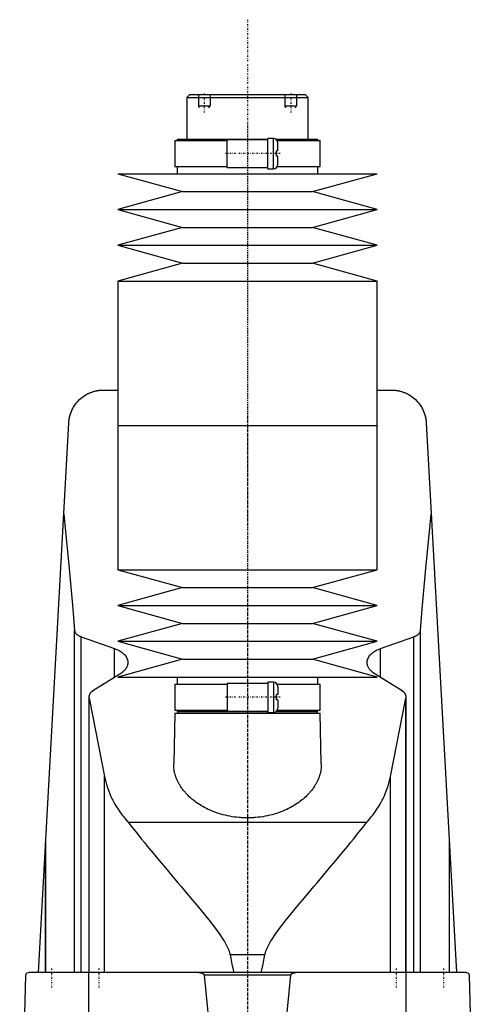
# Model space of a CAD drawing. Extents: x -120 to 120, y -1 to 900.
# Tile 3 of 3: x -79 to 79, y 559 to 900. Entities that reach past the tile are written whole.
import ezdxf

# ---------------------------------------------------------------- set-up
doc = ezdxf.new("R2010")
doc.units = 0
doc.linetypes.add('CENTER', pattern=[1.5, 0.45, -0.5, 0.05, -0.5])
for name, color, linetype in [('AM_0', 7, 'CONTINUOUS'), ('AM_10', 7, 'CONTINUOUS'), ('AM_7', 7, 'CENTER')]:
    doc.layers.add(name, color=color, linetype=linetype)

msp = doc.modelspace()

# ---------------------------------------------------------------- linework, layer by layer
at = {"layer": 'AM_0', "color": 7, "linetype": 'CONTINUOUS'}
for p, q in [((-20, 874), (-21, 873)), ((-21, 873), (-21, 858.5)), ((-21, 873), (21, 873)), ((-20, 874), (20, 874)), ((21, 873), (20, 874)), ((21, 858.5), (21, 873)), ((-25.15, 858), (-25.15, 849)), ((-25.15, 858), (-7, 858)), ((-24.35, 858.5), (-24.35, 858)), ((-24.35, 858.5), (7, 858.5)), ((7, 858.3), (-7, 858.3)), ((-7, 848.7), (-7, 858.3)), ((9, 858.75), (7, 858.75)), ((7, 848.25), (7, 858.75)), ((9, 848.25), (9, 858.75)), ((9.83, 858.5), (24.35, 858.5)), ((10.3, 858), (25.15, 858)), ((10.5, 854.4), (10.5, 857.25)), ((24.35, 858), (24.35, 858.5)), ((25.15, 849), (25.15, 858)), ((10.5, 854.4), (10, 854.4)), ((10, 852.6), (10, 854.4)), ((10.5, 852.6), (10, 852.6)), ((10.5, 849.75), (10.5, 852.6)), ((-25.15, 849), (-7, 849)), ((-24.35, 849), (-24.35, 846.5)), ((-7, 848.7), (7, 848.7)), ((7, 848.25), (9, 848.25)), ((10.3, 849), (25.15, 849)), ((24.35, 846.5), (24.35, 849)), ((-45, 846.5), (-22.5, 840.3)), ((-45, 846.5), (45, 846.5)), ((22.5, 840.3), (45, 846.5)), ((-22.5, 840.3), (-45, 834.1)), ((-22.5, 840.3), (22.5, 840.3)), ((45, 834.1), (22.5, 840.3)), ((-45, 834.1), (-22.5, 827.9)), ((-45, 834.1), (45, 834.1)), ((22.5, 827.9), (45, 834.1)), ((-22.5, 827.9), (-45, 821.7)), ((-22.5, 827.9), (22.5, 827.9)), ((45, 821.7), (22.5, 827.9)), ((-45, 821.7), (-22.5, 815.5)), ((-45, 821.7), (45, 821.7)), ((22.5, 815.5), (45, 821.7)), ((-22.5, 815.5), (-45, 809.3)), ((-22.5, 815.5), (22.5, 815.5)), ((45, 809.3), (22.5, 815.5)), ((-45, 809.3), (-45, 759.25)), ((-45, 809.3), (45, 809.3)), ((45, 759.25), (45, 809.3)), ((-50, 771.5), (-45, 771.5)), ((45, 771.5), (50, 771.5)), ((-72.48, 569.6), (-61.98, 760.16)), ((-45, 759.25), (-45, 709.2)), ((-45, 759.25), (45, 759.25)), ((-45, 759.25), (0, 759.25)), ((45, 709.2), (45, 759.25)), ((61.98, 760.16), (72.48, 569.6)), ((-45, 709.2), (-22.5, 703)), ((-45, 709.2), (45, 709.2)), ((22.5, 703), (45, 709.2)), ((-22.5, 703), (-45, 696.8)), ((-22.5, 703), (22.5, 703)), ((45, 696.8), (22.5, 703)), ((-45, 696.8), (-22.5, 690.6)), ((-45, 696.8), (45, 696.8)), ((22.5, 690.6), (45, 696.8)), ((-22.5, 690.6), (-45, 684.4)), ((-22.5, 690.6), (22.5, 690.6)), ((45, 684.4), (22.5, 690.6)), ((-60, 569.6), (-60, 688.17)), ((60, 569.6), (60, 688.17)), ((-57.68, 569.6), (-57.68, 685.98)), ((-57.68, 685.98), (-46.13, 681.89)), ((-45, 684.4), (-22.5, 678.2)), ((-45, 684.4), (45, 684.4)), ((22.5, 678.2), (45, 684.4)), ((46.13, 681.89), (57.68, 685.98)), ((57.68, 569.6), (57.68, 685.98)), ((-46.13, 671.85), (-46.13, 681.89)), ((46.13, 671.85), (46.13, 681.89)), ((-22.5, 678.2), (-45, 672)), ((-22.5, 678.2), (22.5, 678.2)), ((45, 672), (22.5, 678.2)), ((-44.32, 672.97), (-53.59, 667.2)), ((53.59, 667.2), (44.32, 672.97)), ((-45, 672), (45, 672)), ((-25.15, 669.5), (-25.15, 660.5)), ((-25.15, 669.5), (-7, 669.5)), ((-24.35, 672), (-24.35, 669.5)), ((7, 669.8), (-7, 669.8)), ((-7, 669.8), (-7, 660.2)), ((9, 670.25), (7, 670.25)), ((7, 670.25), (7, 659.75)), ((9, 670.25), (9, 659.75)), ((10.3, 669.5), (25.15, 669.5)), ((24.35, 669.5), (24.35, 672)), ((25.15, 660.5), (25.15, 669.5)), ((10, 664.1), (10, 665.9)), ((10.5, 665.9), (10, 665.9)), ((10.5, 668.75), (10.5, 665.9)), ((-55, 665.05), (-55, 569.6)), ((-54.96, 569.6), (-54.96, 664.64)), ((-54.96, 664.64), (-49.57, 637.45)), ((10.5, 664.1), (10, 664.1)), ((10.5, 664.1), (10.5, 661.25)), ((49.57, 637.45), (54.96, 664.64)), ((54.96, 569.6), (54.96, 664.64)), ((55, 569.6), (55, 665.05)), ((-25.18, 659.5), (-25.59, 642.04)), ((-25.18, 659.5), (25.18, 659.5)), ((-25.15, 660.5), (-7, 660.5)), ((-24.35, 660.5), (-24.35, 660)), ((-24.35, 660), (7, 660)), ((-24.18, 660), (-24.18, 659.5)), ((-7, 660.2), (7, 660.2)), ((7, 659.75), (9, 659.75)), ((9.83, 660), (24.35, 660)), ((10.3, 660.5), (25.15, 660.5)), ((24.18, 659.5), (24.18, 660)), ((24.35, 660), (24.35, 660.5)), ((25.59, 642.04), (25.18, 659.5)), ((-49.57, 569.6), (-49.57, 637.45)), ((49.57, 569.6), (49.57, 637.45)), ((41.3, 621.52), (-41.3, 621.52)), ((-70, 569.6), (-70, 614.75)), ((-70, 614.67), (-70, 569.6)), ((70, 569.6), (70, 614.75)), ((70, 569.6), (70, 614.67)), ((6.05, 575.62), (-6.05, 575.62)), ((-79, 487.5), (-76.83, 568.63)), ((75.83, 569.6), (-75.83, 569.6)), ((-55.06, 487.5), (-55.06, 569.6)), ((14.95, 568.63), (-14.95, 568.63)), ((55.06, 487.5), (55.06, 569.6)), ((76.83, 568.63), (79, 487.5))]:
    msp.add_line(p, q, dxfattribs=at)
for points in [[(-61.98, 760.16, 0), (-61.96, 760.53, 0), (-61.87, 761.27, 0), (-61.74, 762.01, 0), (-61.65, 762.37, 0), (-61.55, 762.74, 0), (-61.32, 763.47, 0), (-61.04, 764.19, 0), (-60.71, 764.91, 0), (-60.33, 765.6, 0), (-59.9, 766.28, 0), (-59.66, 766.62, 0), (-59.41, 766.95, 0), (-58.86, 767.59, 0), (-58.25, 768.21, 0), (-57.57, 768.81, 0), (-56.8, 769.39, 0), (-55.93, 769.93, 0), (-55.41, 770.21, 0), (-55.32, 770.26, 0), (-55.13, 770.35, 0), (-54.93, 770.44, 0), (-54.82, 770.49, 0), (-54.72, 770.53, 0), (-54.5, 770.63, 0), (-54.27, 770.71, 0), (-54.03, 770.8, 0), (-53.79, 770.89, 0), (-53.53, 770.97, 0), (-53.39, 771.01, 0), (-53.26, 771.05, 0), (-52.97, 771.13, 0), (-52.67, 771.2, 0), (-52.49, 771.24, 0), (-52.44, 771.25, 0), (-52.38, 771.26, 0), (-52.36, 771.27, 0), (-52.33, 771.27, 0), (-52.27, 771.28, 0), (-52.21, 771.29, 0), (-52.15, 771.31, 0), (-52.09, 771.32, 0), (-52.03, 771.33, 0), (-52, 771.33, 0), (-51.97, 771.34, 0), (-51.91, 771.35, 0), (-51.84, 771.36, 0), (-51.78, 771.37, 0), (-51.71, 771.38, 0), (-51.64, 771.39, 0), (-51.61, 771.39, 0), (-51.57, 771.4, 0), (-51.5, 771.41, 0), (-51.43, 771.41, 0), (-51.4, 771.42, 0), (-51.36, 771.42, 0), (-51.29, 771.43, 0), (-51.21, 771.44, 0), (-51.18, 771.44, 0), (-51.14, 771.45, 0), (-51.06, 771.45, 0), (-50.99, 771.46, 0), (-50.91, 771.47, 0), (-50.83, 771.47, 0), (-50.76, 771.48, 0), (-50.72, 771.48, 0), (-50.68, 771.48, 0), (-50.6, 771.48, 0), (-50.52, 771.49, 0), (-50.44, 771.49, 0), (-50.36, 771.49, 0), (-50.28, 771.5, 0), (-50.24, 771.5, 0), (-50.2, 771.5, 0), (-50.12, 771.5, 0), (-50.04, 771.5, 0), (-50, 771.5, 0)], [(-60.27, 765.71, 0), (-60.18, 765.86, 0), (-59.99, 766.14, 0), (-59.8, 766.42, 0), (-59.71, 766.56, 0), (-59.61, 766.69, 0), (-59.42, 766.93, 0), (-59.24, 767.16, 0), (-59.07, 767.36, 0), (-58.91, 767.54, 0), (-58.76, 767.7, 0), (-58.69, 767.78, 0), (-58.62, 767.85, 0), (-58.49, 767.99, 0), (-58.37, 768.1, 0), (-58.26, 768.2, 0), (-58.18, 768.28, 0), (-58.11, 768.35, 0), (-58.08, 768.37, 0), (-58.05, 768.4, 0), (-58.02, 768.43, 0), (-58, 768.44, 0), (-58, 768.44, 0)], [(50, 771.5, 0), (50.04, 771.5, 0), (50.12, 771.5, 0), (50.2, 771.5, 0), (50.24, 771.5, 0), (50.28, 771.5, 0), (50.36, 771.49, 0), (50.44, 771.49, 0), (50.52, 771.49, 0), (50.6, 771.48, 0), (50.68, 771.48, 0), (50.72, 771.48, 0), (50.76, 771.48, 0), (50.83, 771.47, 0), (50.91, 771.47, 0), (50.99, 771.46, 0), (51.06, 771.45, 0), (51.14, 771.45, 0), (51.18, 771.44, 0), (51.21, 771.44, 0), (51.29, 771.43, 0), (51.36, 771.42, 0), (51.4, 771.42, 0), (51.43, 771.41, 0), (51.5, 771.41, 0), (51.57, 771.4, 0), (51.61, 771.39, 0), (51.64, 771.39, 0), (51.71, 771.38, 0), (51.78, 771.37, 0), (51.84, 771.36, 0), (51.91, 771.35, 0), (51.97, 771.34, 0), (52, 771.33, 0), (52.03, 771.33, 0), (52.09, 771.32, 0), (52.15, 771.31, 0), (52.21, 771.29, 0), (52.27, 771.28, 0), (52.33, 771.27, 0), (52.36, 771.27, 0), (52.38, 771.26, 0), (52.44, 771.25, 0), (52.49, 771.24, 0), (52.67, 771.2, 0), (52.97, 771.13, 0), (53.26, 771.05, 0), (53.39, 771.01, 0), (53.53, 770.97, 0), (53.79, 770.89, 0), (54.03, 770.8, 0), (54.27, 770.71, 0), (54.5, 770.63, 0), (54.72, 770.53, 0), (54.82, 770.49, 0), (54.93, 770.44, 0), (55.13, 770.35, 0), (55.32, 770.26, 0), (55.41, 770.21, 0), (55.93, 769.93, 0), (56.8, 769.39, 0), (57.57, 768.81, 0), (58.25, 768.21, 0), (58.86, 767.59, 0), (59.41, 766.95, 0), (59.66, 766.62, 0), (59.9, 766.28, 0), (60.33, 765.6, 0), (60.71, 764.91, 0), (61.04, 764.19, 0), (61.32, 763.47, 0), (61.55, 762.74, 0), (61.65, 762.37, 0), (61.74, 762.01, 0), (61.87, 761.27, 0), (61.96, 760.53, 0), (61.98, 760.16, 0)], [(58, 768.44, 0), (58, 768.44, 0), (58.02, 768.43, 0), (58.05, 768.4, 0), (58.08, 768.37, 0), (58.11, 768.35, 0), (58.18, 768.28, 0), (58.26, 768.2, 0), (58.37, 768.1, 0), (58.49, 767.99, 0), (58.62, 767.85, 0), (58.69, 767.78, 0), (58.76, 767.7, 0), (58.91, 767.54, 0), (59.07, 767.36, 0), (59.24, 767.16, 0), (59.42, 766.93, 0), (59.61, 766.69, 0), (59.71, 766.56, 0), (59.8, 766.42, 0), (59.99, 766.14, 0), (60.18, 765.86, 0), (60.27, 765.71, 0)], [(-61.98, 760.16, 0), (-61.97, 760.32, 0), (-61.94, 760.65, 0), (-61.91, 760.97, 0), (-61.89, 761.13, 0), (-61.86, 761.3, 0), (-61.81, 761.62, 0), (-61.75, 761.94, 0), (-61.68, 762.26, 0), (-61.6, 762.57, 0), (-61.51, 762.89, 0), (-61.47, 763.04, 0), (-61.42, 763.2, 0), (-61.31, 763.51, 0), (-61.2, 763.81, 0), (-61.08, 764.11, 0), (-60.95, 764.41, 0), (-60.81, 764.71, 0), (-60.74, 764.86, 0), (-60.66, 765, 0), (-60.51, 765.29, 0), (-60.35, 765.57, 0), (-60.27, 765.71, 0)], [(60.27, 765.71, 0), (60.35, 765.57, 0), (60.51, 765.29, 0), (60.66, 765, 0), (60.74, 764.86, 0), (60.81, 764.71, 0), (60.95, 764.41, 0), (61.08, 764.11, 0), (61.2, 763.81, 0), (61.31, 763.51, 0), (61.42, 763.2, 0), (61.47, 763.04, 0), (61.51, 762.89, 0), (61.6, 762.57, 0), (61.68, 762.26, 0), (61.75, 761.94, 0), (61.81, 761.62, 0), (61.86, 761.3, 0), (61.89, 761.13, 0), (61.91, 760.97, 0), (61.94, 760.65, 0), (61.97, 760.32, 0), (61.98, 760.16, 0)], [(-63.73, 728.44, 0), (-63.09, 722.45, 0), (-61.84, 709.58, 0), (-60.6, 695.59, 0), (-60, 688.17, 0)], [(60, 688.17, 0), (60.6, 695.59, 0), (61.84, 709.58, 0), (63.09, 722.45, 0), (63.73, 728.44, 0)], [(-60, 688.17, 0), (-59.99, 688.1, 0), (-59.96, 687.97, 0), (-59.93, 687.83, 0), (-59.9, 687.76, 0), (-59.88, 687.69, 0), (-59.81, 687.55, 0), (-59.73, 687.41, 0), (-59.64, 687.27, 0), (-59.53, 687.14, 0), (-59.41, 687.01, 0), (-59.34, 686.94, 0), (-59.28, 686.88, 0), (-59.13, 686.75, 0), (-58.97, 686.63, 0), (-58.81, 686.52, 0), (-58.63, 686.41, 0), (-58.44, 686.31, 0), (-58.34, 686.26, 0), (-58.24, 686.21, 0), (-58.03, 686.12, 0), (-57.8, 686.03, 0), (-57.68, 685.98, 0)], [(57.68, 685.98, 0), (57.8, 686.03, 0), (58.03, 686.12, 0), (58.24, 686.21, 0), (58.34, 686.26, 0), (58.44, 686.31, 0), (58.63, 686.41, 0), (58.81, 686.52, 0), (58.97, 686.63, 0), (59.13, 686.75, 0), (59.28, 686.88, 0), (59.34, 686.94, 0), (59.41, 687.01, 0), (59.53, 687.14, 0), (59.64, 687.27, 0), (59.73, 687.41, 0), (59.81, 687.55, 0), (59.88, 687.69, 0), (59.9, 687.76, 0), (59.93, 687.83, 0), (59.96, 687.97, 0), (59.99, 688.1, 0), (60, 688.17, 0)], [(-46.13, 681.89, 0), (-45.89, 681.8, 0), (-45.41, 681.6, 0), (-44.96, 681.4, 0), (-44.75, 681.29, 0), (-44.54, 681.18, 0), (-44.16, 680.95, 0), (-43.79, 680.72, 0), (-43.44, 680.46, 0), (-43.12, 680.2, 0), (-42.83, 679.92, 0), (-42.69, 679.78, 0), (-42.56, 679.64, 0), (-42.32, 679.35, 0), (-42.11, 679.05, 0), (-41.94, 678.74, 0), (-41.79, 678.44, 0), (-41.67, 678.13, 0), (-41.63, 677.97, 0), (-41.59, 677.82, 0), (-41.53, 677.51, 0), (-41.5, 677.21, 0), (-41.5, 677.06, 0)], [(41.5, 677.06, 0), (41.5, 677.21, 0), (41.53, 677.51, 0), (41.59, 677.82, 0), (41.63, 677.97, 0), (41.67, 678.13, 0), (41.79, 678.44, 0), (41.94, 678.74, 0), (42.11, 679.05, 0), (42.32, 679.35, 0), (42.56, 679.64, 0), (42.69, 679.78, 0), (42.83, 679.92, 0), (43.12, 680.2, 0), (43.44, 680.46, 0), (43.79, 680.72, 0), (44.16, 680.96, 0), (44.55, 681.18, 0), (44.75, 681.29, 0), (44.96, 681.4, 0), (45.41, 681.6, 0), (45.89, 681.8, 0), (46.13, 681.89, 0)], [(-41.5, 677.06, 0), (-41.5, 676.94, 0), (-41.52, 676.7, 0), (-41.55, 676.47, 0), (-41.58, 676.34, 0), (-41.6, 676.22, 0), (-41.67, 675.98, 0), (-41.76, 675.74, 0), (-41.86, 675.5, 0), (-41.99, 675.25, 0), (-42.13, 675.01, 0), (-42.21, 674.9, 0), (-42.29, 674.78, 0), (-42.47, 674.54, 0), (-42.67, 674.31, 0), (-42.88, 674.09, 0), (-43.11, 673.87, 0), (-43.35, 673.66, 0), (-43.48, 673.55, 0), (-43.61, 673.45, 0), (-43.89, 673.25, 0), (-44.17, 673.06, 0), (-44.32, 672.97, 0)], [(44.32, 672.97, 0), (44.17, 673.06, 0), (43.88, 673.25, 0), (43.61, 673.45, 0), (43.48, 673.56, 0), (43.35, 673.66, 0), (43.1, 673.87, 0), (42.88, 674.09, 0), (42.66, 674.32, 0), (42.47, 674.55, 0), (42.29, 674.78, 0), (42.21, 674.9, 0), (42.13, 675.02, 0), (41.99, 675.26, 0), (41.86, 675.5, 0), (41.76, 675.74, 0), (41.67, 675.98, 0), (41.6, 676.22, 0), (41.58, 676.35, 0), (41.55, 676.47, 0), (41.52, 676.7, 0), (41.5, 676.94, 0), (41.5, 677.06, 0)], [(-53.59, 667.2, 0), (-53.66, 667.15, 0), (-53.81, 667.05, 0), (-53.95, 666.94, 0), (-54.01, 666.89, 0), (-54.08, 666.84, 0), (-54.2, 666.72, 0), (-54.31, 666.61, 0), (-54.42, 666.49, 0), (-54.52, 666.37, 0), (-54.61, 666.25, 0), (-54.65, 666.19, 0), (-54.69, 666.13, 0), (-54.76, 666, 0), (-54.82, 665.87, 0), (-54.87, 665.75, 0), (-54.92, 665.62, 0), (-54.95, 665.49, 0), (-54.96, 665.43, 0), (-54.97, 665.36, 0), (-54.99, 665.24, 0), (-55, 665.11, 0), (-55, 665.05, 0)], [(55, 665.05, 0), (55, 665.11, 0), (54.99, 665.24, 0), (54.97, 665.36, 0), (54.96, 665.43, 0), (54.95, 665.49, 0), (54.92, 665.62, 0), (54.87, 665.75, 0), (54.82, 665.87, 0), (54.76, 666, 0), (54.69, 666.13, 0), (54.65, 666.19, 0), (54.61, 666.25, 0), (54.52, 666.37, 0), (54.42, 666.49, 0), (54.31, 666.61, 0), (54.2, 666.72, 0), (54.08, 666.84, 0), (54.01, 666.89, 0), (53.95, 666.94, 0), (53.81, 667.05, 0), (53.66, 667.15, 0), (53.59, 667.2, 0)], [(-55, 665.05, 0), (-55, 664.98, 0), (-54.99, 664.85, 0), (-54.97, 664.71, 0), (-54.96, 664.64, 0)], [(54.96, 664.64, 0), (54.97, 664.71, 0), (54.99, 664.85, 0), (55, 664.98, 0), (55, 665.05, 0)], [(25.59, 642.04, 0), (25.59, 641.81, 0), (25.59, 641.35, 0), (25.56, 640.87, 0), (25.54, 640.64, 0), (25.52, 640.4, 0), (25.46, 639.92, 0), (25.38, 639.43, 0), (25.28, 638.95, 0), (25.16, 638.46, 0), (25.02, 637.97, 0), (24.95, 637.73, 0), (24.87, 637.49, 0), (24.69, 637, 0), (24.49, 636.51, 0), (24.28, 636.02, 0), (24.04, 635.54, 0), (23.78, 635.06, 0), (23.65, 634.82, 0), (23.51, 634.58, 0), (23.21, 634.1, 0), (22.9, 633.63, 0), (22.74, 633.4, 0), (22.57, 633.17, 0), (22.22, 632.71, 0), (21.85, 632.25, 0), (21.66, 632.03, 0), (21.46, 631.8, 0), (21.06, 631.36, 0), (20.63, 630.93, 0), (20.19, 630.51, 0), (19.74, 630.09, 0), (19.27, 629.68, 0), (19.03, 629.48, 0), (18.78, 629.28, 0), (18.28, 628.9, 0), (17.77, 628.52, 0), (17.24, 628.15, 0), (16.69, 627.79, 0), (16.12, 627.44, 0), (15.82, 627.26, 0), (15.52, 627.09, 0), (14.9, 626.75, 0), (14.26, 626.41, 0), (13.6, 626.09, 0), (12.93, 625.79, 0), (12.23, 625.49, 0), (11.87, 625.35, 0), (11.51, 625.21, 0), (10.78, 624.95, 0), (10.04, 624.7, 0), (9.28, 624.46, 0), (8.5, 624.25, 0), (7.72, 624.05, 0), (7.32, 623.96, 0), (6.93, 623.87, 0), (6.12, 623.71, 0), (5.31, 623.57, 0), (4.5, 623.45, 0), (3.68, 623.35, 0), (2.86, 623.27, 0), (2.45, 623.24, 0), (2.04, 623.21, 0), (1.22, 623.17, 0), (0.41, 623.15, 0), (0, 623.15, 0), (-0.41, 623.15, 0), (-1.22, 623.17, 0), (-2.04, 623.21, 0), (-2.45, 623.24, 0), (-2.86, 623.27, 0), (-3.68, 623.35, 0), (-4.5, 623.45, 0), (-5.31, 623.57, 0), (-6.12, 623.71, 0), (-6.93, 623.87, 0), (-7.32, 623.96, 0), (-7.72, 624.05, 0), (-8.5, 624.25, 0), (-9.28, 624.46, 0), (-10.04, 624.7, 0), (-10.78, 624.95, 0), (-11.51, 625.21, 0), (-11.87, 625.35, 0), (-12.23, 625.49, 0), (-12.93, 625.79, 0), (-13.6, 626.09, 0), (-14.26, 626.41, 0), (-14.9, 626.75, 0), (-15.52, 627.09, 0), (-15.82, 627.26, 0), (-16.12, 627.44, 0), (-16.69, 627.79, 0), (-17.24, 628.15, 0), (-17.77, 628.52, 0), (-18.28, 628.9, 0), (-18.78, 629.28, 0), (-19.03, 629.48, 0), (-19.27, 629.68, 0), (-19.74, 630.09, 0), (-20.19, 630.51, 0), (-20.63, 630.93, 0), (-21.06, 631.36, 0), (-21.46, 631.8, 0), (-21.66, 632.03, 0), (-21.85, 632.25, 0), (-22.22, 632.71, 0), (-22.57, 633.17, 0), (-22.74, 633.4, 0), (-22.9, 633.63, 0), (-23.21, 634.1, 0), (-23.51, 634.58, 0), (-23.65, 634.82, 0), (-23.78, 635.06, 0), (-24.04, 635.54, 0), (-24.28, 636.02, 0), (-24.49, 636.51, 0), (-24.69, 637, 0), (-24.87, 637.49, 0), (-24.95, 637.73, 0), (-25.02, 637.97, 0), (-25.16, 638.46, 0), (-25.28, 638.95, 0), (-25.38, 639.43, 0), (-25.46, 639.92, 0), (-25.52, 640.4, 0), (-25.54, 640.64, 0), (-25.56, 640.87, 0), (-25.59, 641.35, 0), (-25.59, 641.81, 0), (-25.59, 642.04, 0)], [(-49.57, 637.45, 0), (-49.48, 637, 0), (-49.28, 636.08, 0), (-49.04, 635.16, 0), (-48.91, 634.7, 0), (-48.77, 634.24, 0), (-48.47, 633.33, 0), (-48.13, 632.42, 0), (-47.76, 631.51, 0), (-47.36, 630.6, 0), (-46.93, 629.7, 0), (-46.7, 629.26, 0), (-46.46, 628.81, 0), (-45.97, 627.92, 0), (-45.44, 627.04, 0), (-44.89, 626.16, 0), (-44.3, 625.3, 0), (-43.68, 624.44, 0), (-43.36, 624.01, 0), (-43.04, 623.59, 0), (-42.36, 622.75, 0), (-41.66, 621.93, 0), (-41.3, 621.52, 0)], [(41.3, 621.52, 0), (41.66, 621.93, 0), (42.36, 622.75, 0), (43.04, 623.59, 0), (43.36, 624.01, 0), (43.68, 624.44, 0), (44.3, 625.3, 0), (44.89, 626.16, 0), (45.44, 627.04, 0), (45.97, 627.92, 0), (46.46, 628.81, 0), (46.7, 629.26, 0), (46.93, 629.7, 0), (47.36, 630.6, 0), (47.76, 631.51, 0), (48.13, 632.42, 0), (48.47, 633.33, 0), (48.77, 634.24, 0), (48.91, 634.7, 0), (49.04, 635.16, 0), (49.28, 636.08, 0), (49.48, 637, 0), (49.57, 637.45, 0)], [(-41.3, 621.52, 0), (-40.44, 620.42, 0), (-38.64, 618.15, 0), (-36.74, 615.81, 0), (-35.76, 614.61, 0), (-34.77, 613.4, 0), (-32.72, 610.92, 0), (-30.63, 608.41, 0), (-28.48, 605.85, 0), (-26.31, 603.27, 0), (-24.12, 600.67, 0), (-23.03, 599.37, 0), (-21.93, 598.07, 0), (-19.76, 595.48, 0), (-17.6, 592.89, 0), (-15.49, 590.32, 0), (-13.43, 587.76, 0), (-11.45, 585.21, 0), (-10.51, 583.94, 0), (-9.59, 582.67, 0), (-8.57, 581.15, 0), (-8.3, 580.72, 0), (-8.03, 580.27, 0), (-7.89, 580.05, 0), (-7.76, 579.83, 0), (-7.51, 579.37, 0), (-7.26, 578.91, 0), (-7.03, 578.44, 0), (-6.81, 577.96, 0), (-6.6, 577.47, 0), (-6.5, 577.22, 0), (-6.41, 576.97, 0), (-6.25, 576.44, 0), (-6.11, 575.9, 0), (-6.05, 575.62, 0)], [(6.05, 575.62, 0), (6.11, 575.9, 0), (6.25, 576.44, 0), (6.41, 576.97, 0), (6.5, 577.22, 0), (6.6, 577.47, 0), (6.81, 577.96, 0), (7.03, 578.44, 0), (7.26, 578.91, 0), (7.51, 579.37, 0), (7.76, 579.83, 0), (7.89, 580.05, 0), (8.03, 580.27, 0), (8.3, 580.72, 0), (8.57, 581.15, 0), (9.59, 582.67, 0), (10.51, 583.94, 0), (11.45, 585.21, 0), (13.43, 587.76, 0), (15.49, 590.32, 0), (17.6, 592.89, 0), (19.76, 595.48, 0), (21.93, 598.07, 0), (23.03, 599.37, 0), (24.12, 600.67, 0), (26.31, 603.27, 0), (28.48, 605.85, 0), (30.63, 608.41, 0), (32.72, 610.92, 0), (34.77, 613.4, 0), (35.76, 614.61, 0), (36.74, 615.81, 0), (38.64, 618.15, 0), (40.44, 620.42, 0), (41.3, 621.52, 0)], [(-6.05, 575.62, 0), (-5.83, 574.51, 0), (-5.4, 572.43, 0), (-4.97, 570.5, 0), (-4.76, 569.6, 0)], [(4.76, 569.6, 0), (4.97, 570.5, 0), (5.4, 572.43, 0), (5.83, 574.51, 0), (6.05, 575.62, 0)], [(-76.83, 568.63, 0), (-76.83, 568.63, 0), (-76.83, 568.63, 0), (-76.83, 568.63, 0), (-76.83, 568.63, 0), (-76.83, 568.63, 0), (-76.83, 568.63, 0), (-76.83, 568.63, 0), (-76.83, 568.63, 0), (-76.83, 568.64, 0), (-76.83, 568.64, 0), (-76.83, 568.64, 0), (-76.83, 568.65, 0), (-76.83, 568.65, 0), (-76.83, 568.65, 0), (-76.83, 568.66, 0), (-76.83, 568.66, 0), (-76.83, 568.66, 0), (-76.83, 568.66, 0), (-76.83, 568.66, 0), (-76.83, 568.67, 0), (-76.83, 568.67, 0), (-76.83, 568.67, 0), (-76.83, 568.68, 0), (-76.83, 568.68, 0), (-76.83, 568.68, 0), (-76.83, 568.68, 0), (-76.83, 568.68, 0), (-76.83, 568.69, 0), (-76.83, 568.69, 0), (-76.82, 568.71, 0), (-76.82, 568.72, 0), (-76.82, 568.73, 0), (-76.82, 568.74, 0), (-76.82, 568.75, 0), (-76.82, 568.75, 0), (-76.82, 568.76, 0), (-76.82, 568.76, 0), (-76.82, 568.77, 0), (-76.81, 568.8, 0), (-76.81, 568.82, 0), (-76.8, 568.83, 0), (-76.79, 568.87, 0), (-76.78, 568.9, 0), (-76.75, 568.98, 0), (-76.7, 569.09, 0), (-76.68, 569.13, 0), (-76.65, 569.17, 0), (-76.6, 569.24, 0), (-76.55, 569.3, 0), (-76.35, 569.45, 0), (-76, 569.59, 0), (-75.83, 569.6, 0)], [(-14.95, 568.63, 0), (-14.95, 568.63, 0), (-14.95, 568.63, 0), (-14.95, 568.64, 0), (-14.95, 568.64, 0), (-14.95, 568.64, 0), (-14.95, 568.65, 0), (-14.95, 568.65, 0), (-14.95, 568.66, 0), (-14.95, 568.67, 0), (-14.95, 568.67, 0), (-14.95, 568.67, 0), (-14.96, 568.68, 0), (-14.96, 568.68, 0), (-14.96, 568.69, 0), (-14.96, 568.69, 0), (-14.96, 568.7, 0), (-14.96, 568.7, 0), (-14.96, 568.71, 0), (-14.97, 568.71, 0), (-14.97, 568.71, 0), (-14.97, 568.72, 0), (-14.97, 568.72, 0), (-14.97, 568.72, 0), (-14.97, 568.73, 0), (-14.98, 568.73, 0), (-14.98, 568.74, 0), (-14.98, 568.74, 0), (-14.98, 568.74, 0), (-14.98, 568.75, 0), (-14.99, 568.75, 0), (-14.99, 568.76, 0), (-14.99, 568.76, 0), (-14.99, 568.77, 0), (-15, 568.77, 0), (-15, 568.77, 0), (-15, 568.78, 0), (-15.01, 568.79, 0), (-15.03, 568.82, 0), (-15.05, 568.84, 0), (-15.07, 568.87, 0), (-15.09, 568.88, 0), (-15.1, 568.89, 0), (-15.12, 568.91, 0), (-15.15, 568.93, 0), (-15.17, 568.95, 0), (-15.2, 568.97, 0), (-15.23, 568.99, 0), (-15.24, 569, 0), (-15.26, 569.01, 0), (-15.28, 569.03, 0), (-15.31, 569.04, 0), (-15.33, 569.05, 0), (-15.34, 569.06, 0), (-15.37, 569.08, 0), (-15.4, 569.09, 0), (-15.41, 569.1, 0), (-15.43, 569.11, 0), (-15.46, 569.12, 0), (-15.49, 569.13, 0), (-15.59, 569.18, 0), (-15.76, 569.24, 0), (-15.94, 569.3, 0), (-16.13, 569.36, 0), (-16.32, 569.4, 0), (-16.41, 569.42, 0), (-16.51, 569.44, 0), (-16.71, 569.48, 0), (-16.9, 569.51, 0), (-17.1, 569.54, 0), (-17.29, 569.56, 0), (-17.49, 569.57, 0), (-17.58, 569.58, 0), (-17.68, 569.59, 0), (-17.87, 569.6, 0), (-18.05, 569.6, 0), (-18.15, 569.6, 0)], [(-12.5, 543.94, 0), (-14.95, 568.63, 0)], [(14.95, 568.63, 0), (12.5, 543.94, 0)], [(18.15, 569.6, 0), (18.05, 569.6, 0), (17.87, 569.6, 0), (17.68, 569.59, 0), (17.58, 569.58, 0), (17.49, 569.57, 0), (17.29, 569.56, 0), (17.1, 569.54, 0), (16.9, 569.51, 0), (16.71, 569.48, 0), (16.51, 569.44, 0), (16.41, 569.42, 0), (16.32, 569.4, 0), (16.13, 569.36, 0), (15.94, 569.3, 0), (15.76, 569.24, 0), (15.59, 569.18, 0), (15.49, 569.13, 0), (15.46, 569.12, 0), (15.43, 569.11, 0), (15.41, 569.1, 0), (15.4, 569.09, 0), (15.37, 569.08, 0), (15.34, 569.06, 0), (15.33, 569.05, 0), (15.31, 569.04, 0), (15.28, 569.03, 0), (15.26, 569.01, 0), (15.24, 569, 0), (15.23, 568.99, 0), (15.2, 568.97, 0), (15.17, 568.95, 0), (15.15, 568.93, 0), (15.12, 568.91, 0), (15.1, 568.89, 0), (15.09, 568.88, 0), (15.07, 568.87, 0), (15.05, 568.84, 0), (15.03, 568.82, 0), (15.01, 568.79, 0), (15, 568.78, 0), (15, 568.77, 0), (15, 568.77, 0), (14.99, 568.77, 0), (14.99, 568.76, 0), (14.99, 568.76, 0), (14.99, 568.75, 0), (14.98, 568.75, 0), (14.98, 568.74, 0), (14.98, 568.74, 0), (14.98, 568.74, 0), (14.98, 568.73, 0), (14.97, 568.73, 0), (14.97, 568.72, 0), (14.97, 568.72, 0), (14.97, 568.72, 0), (14.97, 568.71, 0), (14.97, 568.71, 0), (14.96, 568.71, 0), (14.96, 568.7, 0), (14.96, 568.7, 0), (14.96, 568.69, 0), (14.96, 568.69, 0), (14.96, 568.68, 0), (14.96, 568.68, 0), (14.95, 568.67, 0), (14.95, 568.67, 0), (14.95, 568.67, 0), (14.95, 568.66, 0), (14.95, 568.65, 0), (14.95, 568.65, 0), (14.95, 568.64, 0), (14.95, 568.64, 0), (14.95, 568.64, 0), (14.95, 568.63, 0), (14.95, 568.63, 0), (14.95, 568.63, 0)], [(75.83, 569.6, 0), (76, 569.59, 0), (76.35, 569.45, 0), (76.55, 569.3, 0), (76.6, 569.24, 0), (76.65, 569.17, 0), (76.68, 569.13, 0), (76.7, 569.09, 0), (76.75, 568.98, 0), (76.78, 568.9, 0), (76.79, 568.87, 0), (76.8, 568.83, 0), (76.81, 568.82, 0), (76.81, 568.8, 0), (76.82, 568.77, 0), (76.82, 568.76, 0), (76.82, 568.76, 0), (76.82, 568.75, 0), (76.82, 568.75, 0), (76.82, 568.74, 0), (76.82, 568.73, 0), (76.82, 568.72, 0), (76.82, 568.71, 0), (76.83, 568.69, 0), (76.83, 568.69, 0), (76.83, 568.68, 0), (76.83, 568.68, 0), (76.83, 568.68, 0), (76.83, 568.68, 0), (76.83, 568.68, 0), (76.83, 568.67, 0), (76.83, 568.67, 0), (76.83, 568.67, 0), (76.83, 568.66, 0), (76.83, 568.66, 0), (76.83, 568.66, 0), (76.83, 568.66, 0), (76.83, 568.66, 0), (76.83, 568.65, 0), (76.83, 568.65, 0), (76.83, 568.65, 0), (76.83, 568.64, 0), (76.83, 568.64, 0), (76.83, 568.64, 0), (76.83, 568.63, 0), (76.83, 568.63, 0), (76.83, 568.63, 0), (76.83, 568.63, 0), (76.83, 568.63, 0), (76.83, 568.63, 0), (76.83, 568.63, 0), (76.83, 568.63, 0), (76.83, 568.63, 0)]]:
    msp.add_polyline3d(points, dxfattribs=at)
for centre, start, end in [((9, 857.25), 0, 90), ((9, 849.75), 270, 0), ((9, 668.75), 0, 90), ((9, 661.25), 270, 0)]:
    msp.add_arc(centre, 1.5, start, end, dxfattribs=at)
at = {"layer": 'AM_10', "color": 7, "linetype": 'CONTINUOUS'}
for p, q in [((-17, 874), (-17, 870)), ((-13, 874), (-13, 870)), ((13, 874), (13, 870)), ((17, 874), (17, 870)), ((-16.62, 869.34), (-17, 870)), ((-17, 870), (-13, 870)), ((-13.38, 869.34), (-13, 870)), ((13.38, 869.34), (13, 870)), ((13, 870), (17, 870)), ((16.62, 869.34), (17, 870))]:
    msp.add_line(p, q, dxfattribs=at)
at = {"layer": 'AM_7', "color": 4, "linetype": 'CENTER'}
for p, q in [((0, 899.92), (0, 329.57)), ((-15, 874.3), (-15, 867.7)), ((15, 874.3), (15, 867.7)), ((0, 863.46), (0, 754.29)), ((11.37, 853.5), (-7.88, 853.5)), ((0, 764.21), (0, 655.04)), ((0, 762.2), (0, 724.8)), ((0, 700.5), (0, 370.5)), ((11.37, 665), (-7.88, 665)), ((-68, 570.9), (-68, 564.3)), ((-51.5, 570.9), (-51.5, 564.3)), ((51.5, 570.9), (51.5, 564.3)), ((68, 570.9), (68, 564.3))]:
    msp.add_line(p, q, dxfattribs=at)

doc.saveas('drawing.dxf')
